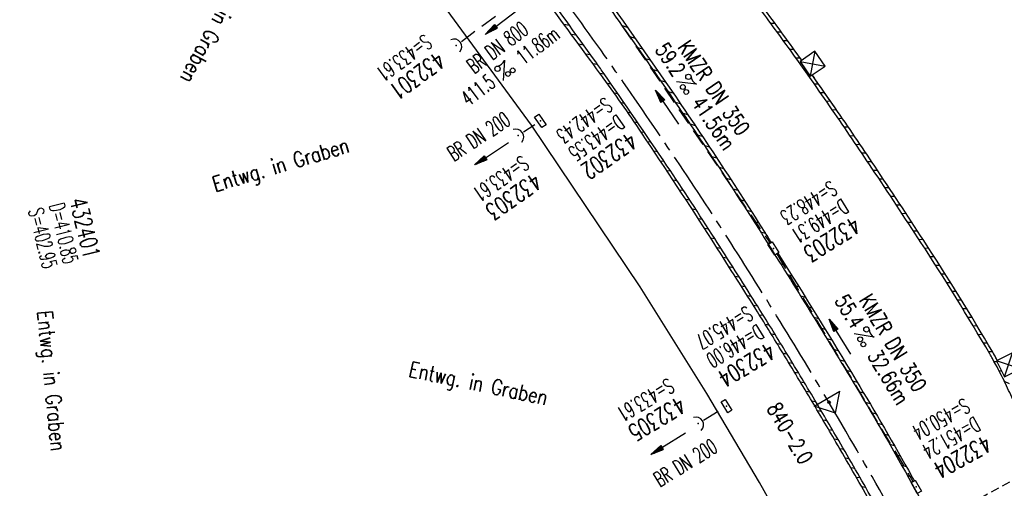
# Model space of a CAD drawing. Extents: x 454519 to 459636, y 422856 to 428936.
# Tile 60 of 82: x 455601 to 455717, y 427387 to 427442. Entities that reach past the tile are written whole.
import ezdxf
from ezdxf.enums import TextEntityAlignment as Align

# ---------------------------------------------------------------- set-up
doc = ezdxf.new("R2010")
doc.units = 0
doc.header["$LTSCALE"] = 2
doc.header["$MEASUREMENT"] = 0
for name, pattern in [('ACHSE', [5.5, 4, -0.5, 0.5, -0.5]), ('AUSGEZOGEN', [0]), ('GESTRICH-X2', [1.5, 1, -0.5]), ('GESTRICHELT', [0.75, 0.5, -0.25])]:
    doc.linetypes.add(name, pattern=pattern)
doc.layers.get('0').update_dxf_attribs({"linetype": 'CONTINUOUS'})
for name, color, linetype in [('ACHSETOP', 1, 'ACHSE'), ('FBR', 8, 'CONTINUOUS'), ('HEKTOM', 1, 'GESTRICHELT'), ('KANAL', 7, 'GESTRICH-X2'), ('Netzknoten_PKT', 7, 'CONTINUOUS'), ('Netzknoten_PKT-NR', 7, 'CONTINUOUS'), ('Netzknoten_SIGNATUR', 7, 'CONTINUOUS'), ('PFEIL', 7, 'CONTINUOUS'), ('RINNE', 8, 'CONTINUOUS'), ('SCHACHTNR', 6, 'CONTINUOUS'), ('SCHRIFT', 7, 'AUSGEZOGEN'), ('SCHSYMBOL', 7, 'CONTINUOUS'), ('TEXTO', 4, 'CONTINUOUS'), ('TEXTU', 4, 'CONTINUOUS'), ('WEG', 8, 'AUSGEZOGEN')]:
    doc.layers.add(name, color=color, linetype=linetype)
doc.styles.add('ROMANS', font='romans.shx', dxfattribs={"width": 0.8})
pattern_1 = [(3.77398, (455992.0151, 426960.8069), (-0.0658207, 0.9978315), [])]

# ---------------------------------------------------------------- blocks, each defined once
blk = doc.blocks.new('30')
at = {"color": 0}
for p, q in [((-0.75, -0.29), (-0.75, 0.29)), ((-0.75, 0.29), (0.75, 0.29)), ((0.75, 0.29), (0.75, -0.29)), ((0.75, -0.29), (-0.75, -0.29))]:
    blk.add_line(p, q, dxfattribs=at)
blk.add_point((0, 0), dxfattribs=at)
blk = doc.blocks.new('PROM')
blk.add_line((1.57, 1.82), (0.02, 0.02))
for centre, radius in [((0.32, 1.51), 0.317), ((0.94, 0.29), 0.283), ((1.64, 0.29), 0.283)]:
    blk.add_circle(centre, radius)
blk.add_arc((0.99, 2.68), 1.03, 239.1414, 303.3549)
blk = doc.blocks.new('PFEIL2')
at = {"color": 0}
for p, q in [((0.88, 0), (-2.4, -0.01)), ((0.88, -0.27), (0.88, 0.28)), ((0.88, 0.28), (2.43, 0.01)), ((0.91, 0.27), (0.88, 0.26)), ((0.97, 0.26), (0.88, 0.25)), ((1.02, 0.25), (0.88, 0.23)), ((1.07, 0.24), (0.88, 0.21)), ((1.13, 0.23), (0.88, 0.19)), ((1.18, 0.22), (0.88, 0.17)), ((1.24, 0.21), (0.88, 0.15)), ((1.29, 0.21), (0.88, 0.14)), ((1.34, 0.2), (0.88, 0.12)), ((1.4, 0.19), (0.88, 0.1)), ((1.45, 0.18), (0.88, 0.08)), ((1.51, 0.17), (0.88, 0.06)), ((1.56, 0.16), (0.88, 0.04)), ((1.61, 0.15), (0.88, 0.02)), ((1.67, 0.14), (0.88, 0.01)), ((1.72, 0.13), (0.88, -0.01)), ((1.78, 0.12), (0.88, -0.03)), ((1.83, 0.11), (0.88, -0.05)), ((1.88, 0.1), (0.88, -0.07)), ((1.94, 0.09), (0.88, -0.09)), ((2.05, 0.08), (0.88, -0.12)), ((1.99, 0.08), (0.88, -0.11)), ((2.1, 0.07), (0.88, -0.14)), ((2.15, 0.06), (0.88, -0.16)), ((2.21, 0.05), (0.88, -0.18)), ((2.26, 0.04), (0.88, -0.2)), ((2.32, 0.03), (0.88, -0.22)), ((2.37, 0.02), (0.88, -0.23)), ((2.42, 0.01), (0.88, -0.25)), ((2.43, 0.01), (0.88, -0.27))]:
    blk.add_line(p, q, dxfattribs=at)
blk = doc.blocks.new('42')
at = {"color": 0}
blk.add_arc((-0.02, -0.31), 0.91, 12.5363, 167.4637, dxfattribs=at)
blk.add_point((0, 0), dxfattribs=at)
blk = doc.blocks.new('Station_Netzknoten')
at = {"layer": 'Netzknoten_SIGNATUR'}
for p, q in [((-1.75, 0.5), (1.75, 0.5)), ((0, -1.5), (-1.75, 0.5)), ((0, -1.5), (1.75, 0.5))]:
    blk.add_line(p, q, dxfattribs=at)
blk.add_point((0, 0), dxfattribs=at)
blk = doc.blocks.new('PKT')
at = {"color": 0}
blk.add_circle((0, 0), 0.15, dxfattribs=at)
blk.add_point((0, 0), dxfattribs=at)
blk = doc.blocks.new('SCHA-Q')
for p, q in [((-1.5, 1.5), (1.5, -1.5)), ((-1.5, -1.5), (1.5, 1.5)), ((1.5, 1.5), (-1.5, 1.5)), ((-1.5, 1.5), (-1.5, -1.5)), ((1.5, -1.5), (1.5, 1.5)), ((-1.5, -1.5), (1.5, -1.5))]:
    blk.add_line(p, q)
blk.add_point((0, 0))

msp = doc.modelspace()

# ---------------------------------------------------------------- hatches: boundary and pattern name
at = {"layer": 'RINNE'}
h = msp.add_hatch(dxfattribs=at)
h.set_pattern_fill('_USER', color=256, angle=45, pattern_type=0)
h.set_pattern_definition(pattern_1)
edge = h.paths.add_edge_path()
edge.add_arc((456706.44, 427762.61), 1073.91, 228.10965, 228.14704)
edge.add_arc((456678.33, 427731.22), 1031.78, 228.14704, 228.74433)
edge.add_arc((456817.12, 427889.45), 1242.25, 228.74433, 229.25911)
edge.add_arc((456655.35, 427701.65), 994.39, 229.25911, 229.83448)
edge.add_arc((456546.63, 427572.84), 825.83, 229.83448, 230.52376)
edge.add_arc((456558.48, 427587.22), 844.46, 230.52376, 231.2054)
edge.add_arc((456542.6, 427567.47), 819.12, 231.2054, 231.93377)
edge.add_arc((456729.12, 427805.63), 1121.62, 231.93377, 232.55622)
edge.add_arc((456934.78, 428074.2), 1459.89, 232.55622, 233.12863)
edge.add_arc((456379.85, 427334.33), 535.04, 233.1286, 234.0742)
edge.add_arc((457408.11, 428753.48), 2287.55, 234.07418, 234.38006)
edge.add_arc((456866.28, 427997.21), 1357.22, 234.38006, 234.77717)
edge.add_arc((464010.54, 438116.29), 13744.15, 234.777174, 234.830846)
edge.add_arc((452553.34, 421856.09), 6147.09, 54.750591, 54.830844, ccw=False)
edge.add_arc((450423.39, 418842.22), 9837.64, 54.683193, 54.750591, ccw=False)
edge.add_arc((457138.53, 428320.45), 1778.3, 234.68319, 234.84171)
edge.add_arc((456312.97, 427148.34), 344.64, 234.8417, 235.0346)
edge.add_arc((455651.13, 426201.92), 810.24, 54.90881, 55.03464, ccw=False)
edge.add_arc((626422.3, 508282.45), 188910.65, 205.3823657, 205.3841142)
edge.add_arc((456954.58, 427870.83), 1333.1, 205.38414, 205.40495)
edge.add_arc((458532.71, 428620.35), 3080.18, 205.40495, 205.42636)
edge.add_arc((1550284.82, 947638.49), 1211923.63, 205.42637998, 205.4274597)
edge.add_arc((477688.7, 437702.31), 24280.02, 205.42746, 205.446957)
edge.add_arc((517203.98, 456505.24), 68040.82, 205.4469542, 205.458601)
edge.add_arc((456349.46, 427533.08), 641.57, 205.4586, 206.27492)
edge.add_arc((456893.63, 427801.73), 1248.45, 206.27492, 206.86021)
edge.add_arc((456329.1, 427515.82), 615.64, 206.86021, 207.72985)
edge.add_arc((456730.48, 427726.82), 1069.1, 207.72985, 208.38986)
edge.add_arc((456776.66, 427751.77), 1121.59, 208.38986, 208.97336)
edge.add_arc((456927.93, 427835.54), 1294.51, 208.97336, 209.51651)
edge.add_arc((456713.84, 427714.33), 1048.49, 209.51651, 210.14933)
edge.add_arc((456739.98, 427729.51), 1078.71, 210.14933, 210.77322)
edge.add_arc((456488.78, 427579.92), 786.35, 210.77322, 211.62095)
edge.add_arc((456413.6, 427533.63), 698.06, 211.62095, 212.52066)
edge.add_arc((456509.22, 427594.6), 811.46, 212.52066, 213.27031)
edge.add_arc((456783.27, 427774.41), 1139.24, 213.27031, 213.90303)
edge.add_arc((456933.78, 427875.56), 1320.58, 213.90303, 214.46478)
edge.add_arc((456432, 427531.15), 711.97, 214.46478, 215.22973)
edge.add_arc((456476.07, 427562.28), 765.93, 215.22973, 215.97766)
edge.add_arc((456765.31, 427772.25), 1123.35, 215.97766, 216.5953)
edge.add_arc((456809.54, 427805.09), 1178.43, 216.5953, 217.16376)
edge.add_arc((456701.06, 427722.86), 1042.31, 217.16376, 217.76819)
edge.add_arc((456604.75, 427648.24), 920.48, 217.76819, 218.52067)
edge.add_arc((456318.3, 427420.22), 554.35, 218.5207, 219.4902)
edge.add_arc((456528.37, 427593.33), 826.56, 219.49019, 220.08089)
edge.add_arc((457478.26, 428392.67), 2068.03, 220.08089, 220.45439)
edge.add_arc((457304.06, 428244.13), 1839.09, 220.45439, 220.88775)
edge.add_arc((456561.26, 427600.97), 856.54, 220.88775, 221.52267)
edge.add_arc((456315.6, 427383.46), 528.43, 221.5227, 222.5898)
edge.add_arc((456489.12, 427542.96), 764.11, 222.5898, 223.47731)
edge.add_arc((456673.23, 427717.54), 1017.83, 223.47731, 224.05338)
edge.add_arc((456818.23, 427857.82), 1219.58, 224.05338, 224.57966)
edge.add_arc((456792.95, 427832.9), 1184.09, 224.57966, 225.17081)
edge.add_arc((456580.17, 427618.85), 882.27, 225.17081, 225.85561)
edge.add_arc((456478.25, 427513.85), 735.94, 225.85561, 226.71899)
edge.add_arc((456503.46, 427540.61), 772.7, 226.71899, 227.56159)
edge.add_arc((456706.44, 427762.61), 1073.51, 227.56159, 228.14704)
edge.add_arc((456678.33, 427731.22), 1031.38, 228.14704, 228.74433)
edge.add_arc((456817.12, 427889.45), 1241.85, 228.74433, 229.25911)
edge.add_arc((456655.35, 427701.65), 993.99, 229.25911, 229.83448)
edge.add_arc((456546.63, 427572.84), 825.43, 229.83448, 230.52376)
edge.add_arc((456558.48, 427587.22), 844.06, 230.52376, 231.2054)
edge.add_arc((456542.6, 427567.47), 818.72, 231.2054, 231.93377)
edge.add_arc((456729.12, 427805.63), 1121.22, 231.93377, 232.55622)
edge.add_arc((456934.78, 428074.2), 1459.49, 232.55622, 233.12863)
edge.add_arc((456379.85, 427334.33), 534.64, 233.1286, 234.0742)
edge.add_arc((457408.11, 428753.48), 2287.15, 234.07418, 234.38006)
edge.add_arc((456866.28, 427997.21), 1356.82, 234.38006, 234.77717)
edge.add_arc((464010.54, 438116.29), 13743.75, 234.777174, 234.830846)
edge.add_arc((452553.34, 421856.09), 6147.49, 54.750591, 54.830844, ccw=False)
edge.add_arc((450423.39, 418842.22), 9838.04, 54.683193, 54.750591, ccw=False)
edge.add_arc((457138.53, 428320.45), 1777.9, 234.68319, 234.84171)
edge.add_arc((456312.97, 427148.34), 344.24, 234.8417, 235.0346)
edge.add_arc((455651.13, 426201.92), 810.64, 54.90881, 55.03464, ccw=False)
h = msp.add_hatch(dxfattribs=at)
h.set_pattern_fill('_USER', color=256, angle=45, pattern_type=0)
h.set_pattern_definition(pattern_1)
edge = h.paths.add_edge_path()
edge.add_arc((456706.44, 427762.61), 1073.91, 228.10965, 228.14704)
edge.add_arc((456678.33, 427731.22), 1031.78, 228.14704, 228.74433)
edge.add_arc((456817.12, 427889.45), 1242.25, 228.74433, 229.25911)
edge.add_arc((456655.35, 427701.65), 994.39, 229.25911, 229.83448)
edge.add_arc((456546.63, 427572.84), 825.83, 229.83448, 230.52376)
edge.add_arc((456558.48, 427587.22), 844.46, 230.52376, 231.2054)
edge.add_arc((456542.6, 427567.47), 819.12, 231.2054, 231.93377)
edge.add_arc((456729.12, 427805.63), 1121.62, 231.93377, 232.55622)
edge.add_arc((456934.78, 428074.2), 1459.89, 232.55622, 233.12863)
edge.add_arc((456379.85, 427334.33), 535.04, 233.1286, 234.0742)
edge.add_arc((457408.11, 428753.48), 2287.55, 234.07418, 234.38006)
edge.add_arc((456866.28, 427997.21), 1357.22, 234.38006, 234.77717)
edge.add_arc((464010.54, 438116.29), 13744.15, 234.777174, 234.830846)
edge.add_arc((452553.34, 421856.09), 6147.09, 54.750591, 54.830844, ccw=False)
edge.add_arc((450423.39, 418842.22), 9837.64, 54.683193, 54.750591, ccw=False)
edge.add_arc((457138.53, 428320.45), 1778.3, 234.68319, 234.84171)
edge.add_arc((456312.97, 427148.34), 344.64, 234.8417, 235.0346)
edge.add_arc((455651.13, 426201.92), 810.24, 54.90881, 55.03464, ccw=False)
edge.add_arc((626422.3, 508282.45), 188910.65, 205.3823657, 205.3841142)
edge.add_arc((456954.58, 427870.83), 1333.1, 205.38414, 205.40495)
edge.add_arc((458532.71, 428620.35), 3080.18, 205.40495, 205.42636)
edge.add_arc((1550284.82, 947638.49), 1211923.63, 205.42637998, 205.4274597)
edge.add_arc((477688.7, 437702.31), 24280.02, 205.42746, 205.446957)
edge.add_arc((517203.98, 456505.24), 68040.82, 205.4469542, 205.458601)
edge.add_arc((456349.46, 427533.08), 641.57, 205.4586, 206.27492)
edge.add_arc((456893.63, 427801.73), 1248.45, 206.27492, 206.86021)
edge.add_arc((456329.1, 427515.82), 615.64, 206.86021, 207.72985)
edge.add_arc((456730.48, 427726.82), 1069.1, 207.72985, 208.38986)
edge.add_arc((456776.66, 427751.77), 1121.59, 208.38986, 208.97336)
edge.add_arc((456927.93, 427835.54), 1294.51, 208.97336, 209.51651)
edge.add_arc((456713.84, 427714.33), 1048.49, 209.51651, 210.14933)
edge.add_arc((456739.98, 427729.51), 1078.71, 210.14933, 210.77322)
edge.add_arc((456488.78, 427579.92), 786.35, 210.77322, 211.62095)
edge.add_arc((456413.6, 427533.63), 698.06, 211.62095, 212.52066)
edge.add_arc((456509.22, 427594.6), 811.46, 212.52066, 213.27031)
edge.add_arc((456783.27, 427774.41), 1139.24, 213.27031, 213.90303)
edge.add_arc((456933.78, 427875.56), 1320.58, 213.90303, 214.46478)
edge.add_arc((456432, 427531.15), 711.97, 214.46478, 215.22973)
edge.add_arc((456476.07, 427562.28), 765.93, 215.22973, 215.97766)
edge.add_arc((456765.31, 427772.25), 1123.35, 215.97766, 216.5953)
edge.add_arc((456809.54, 427805.09), 1178.43, 216.5953, 217.16376)
edge.add_arc((456701.06, 427722.86), 1042.31, 217.16376, 217.76819)
edge.add_arc((456604.75, 427648.24), 920.48, 217.76819, 218.52067)
edge.add_arc((456318.3, 427420.22), 554.35, 218.5207, 219.4902)
edge.add_arc((456528.37, 427593.33), 826.56, 219.49019, 220.08089)
edge.add_arc((457478.26, 428392.67), 2068.03, 220.08089, 220.45439)
edge.add_arc((457304.06, 428244.13), 1839.09, 220.45439, 220.88775)
edge.add_arc((456561.26, 427600.97), 856.54, 220.88775, 221.52267)
edge.add_arc((456315.6, 427383.46), 528.43, 221.5227, 222.5898)
edge.add_arc((456489.12, 427542.96), 764.11, 222.5898, 223.47731)
edge.add_arc((456673.23, 427717.54), 1017.83, 223.47731, 224.05338)
edge.add_arc((456818.23, 427857.82), 1219.58, 224.05338, 224.57966)
edge.add_arc((456792.95, 427832.9), 1184.09, 224.57966, 225.17081)
edge.add_arc((456580.17, 427618.85), 882.27, 225.17081, 225.85561)
edge.add_arc((456478.25, 427513.85), 735.94, 225.85561, 226.71899)
edge.add_arc((456503.46, 427540.61), 772.7, 226.71899, 227.56159)
edge.add_arc((456706.44, 427762.61), 1073.51, 227.56159, 228.14704)
edge.add_arc((456678.33, 427731.22), 1031.38, 228.14704, 228.74433)
edge.add_arc((456817.12, 427889.45), 1241.85, 228.74433, 229.25911)
edge.add_arc((456655.35, 427701.65), 993.99, 229.25911, 229.83448)
edge.add_arc((456546.63, 427572.84), 825.43, 229.83448, 230.52376)
edge.add_arc((456558.48, 427587.22), 844.06, 230.52376, 231.2054)
edge.add_arc((456542.6, 427567.47), 818.72, 231.2054, 231.93377)
edge.add_arc((456729.12, 427805.63), 1121.22, 231.93377, 232.55622)
edge.add_arc((456934.78, 428074.2), 1459.49, 232.55622, 233.12863)
edge.add_arc((456379.85, 427334.33), 534.64, 233.1286, 234.0742)
edge.add_arc((457408.11, 428753.48), 2287.15, 234.07418, 234.38006)
edge.add_arc((456866.28, 427997.21), 1356.82, 234.38006, 234.77717)
edge.add_arc((464010.54, 438116.29), 13743.75, 234.777174, 234.830846)
edge.add_arc((452553.34, 421856.09), 6147.49, 54.750591, 54.830844, ccw=False)
edge.add_arc((450423.39, 418842.22), 9838.04, 54.683193, 54.750591, ccw=False)
edge.add_arc((457138.53, 428320.45), 1777.9, 234.68319, 234.84171)
edge.add_arc((456312.97, 427148.34), 344.24, 234.8417, 235.0346)
edge.add_arc((455651.13, 426201.92), 810.64, 54.90881, 55.03464, ccw=False)
h = msp.add_hatch(dxfattribs=at)
h.set_pattern_fill('_USER', color=256, angle=45, pattern_type=0)
h.set_pattern_definition([(340.3391, (455769.4456, 427278.9441), (0.3364525, 0.9417004), [])])
edge = h.paths.add_edge_path()
edge.add_arc((456663.48, 427696.77), 987.83, 212.18215, 213.04627, ccw=False)
edge.add_arc((456109.33, 427348.05), 333.09, 210.6934, 212.1822, ccw=False)
edge.add_arc((493670.04, 449644.12), 44012.84, 210.6714, 210.693412, ccw=False)
edge.add_arc((455879.92, 427231.5), 76.31, 210.1414, 210.6714, ccw=False)
edge.add_arc((456749.21, 427736.24), 1081.52, 209.53908, 210.14136, ccw=False)
edge.add_arc((456719.68, 427719.51), 1047.58, 208.92711, 209.53908, ccw=False)
edge.add_arc((456535.69, 427617.83), 837.36, 208.19831, 208.92711, ccw=False)
edge.add_arc((456922.01, 427824.96), 1275.71, 207.6079, 208.19831, ccw=False)
edge.add_arc((456988.08, 427859.51), 1350.26, 206.91998, 207.6079, ccw=False)
edge.add_arc((456035.5, 427375.82), 281.91, 205.4136, 206.92, ccw=False)
edge.add_arc((456587.15, 427637.92), 892.67, 205.34583, 205.41359, ccw=False)
edge.add_arc((831511.86, 605231.09), 415751.52, 205.3426937, 205.345833, ccw=False)
edge.add_arc((458504.64, 428571.22), 3025.11, 205.28888, 205.34269, ccw=False)
edge.add_arc((479589.55, 438533), 26344.85, 205.270641, 205.288875, ccw=False)
edge.add_arc((456663.48, 427696.77), 987.43, 212.18215, 213.04627, ccw=False)
edge.add_arc((456109.33, 427348.05), 332.69, 210.6934, 212.1822, ccw=False)
edge.add_arc((493670.04, 449644.12), 44012.44, 210.6714, 210.693412, ccw=False)
edge.add_arc((455879.92, 427231.5), 75.91, 210.1414, 210.6714, ccw=False)
edge.add_arc((456749.21, 427736.24), 1081.12, 209.53908, 210.14136, ccw=False)
edge.add_arc((456719.68, 427719.51), 1047.18, 208.92711, 209.53908, ccw=False)
edge.add_arc((456535.69, 427617.83), 836.96, 208.19831, 208.92711, ccw=False)
edge.add_arc((456922.01, 427824.96), 1275.31, 207.6079, 208.19831, ccw=False)
edge.add_arc((456988.08, 427859.51), 1349.86, 206.91998, 207.6079, ccw=False)
edge.add_arc((456035.5, 427375.82), 281.51, 205.4136, 206.92, ccw=False)
edge.add_arc((456587.15, 427637.92), 892.27, 205.34583, 205.41359, ccw=False)
edge.add_arc((831511.86, 605231.09), 415751.12, 205.3426937, 205.345833, ccw=False)
edge.add_arc((458504.64, 428571.22), 3024.71, 205.28888, 205.34269, ccw=False)
edge.add_arc((479589.55, 438533), 26344.45, 205.270641, 205.288875, ccw=False)

# ---------------------------------------------------------------- linework, layer by layer
at = {"layer": 'ACHSETOP', "flags": 128}
msp.add_lwpolyline([(457915.72, 424851.29, -0.000006), (457913.58, 424853.81, -0.000044), (457913.3, 424854.14), (457897.16, 424873.22, 0.000004), (457889.08, 424882.77, -0.000008), (457881.01, 424892.31, -0.000002), (457872.61, 424902.22, -0.000003), (457864.86, 424911.39), (457848.71, 424930.47, 0.000027), (457843.58, 424936.54, -0.000013), (457838.45, 424942.6, -0.000828), (457837.34, 424943.91, -0.000193), (457832.58, 424949.58, -0.002836), (457826.36, 424957.07, -0.00181), (457816.73, 424968.91, -0.002663), (457809.62, 424977.8, -0.002228), (457801.22, 424988.52, -0.002227), (457793.59, 424998.45, -0.002235), (457786.07, 425008.4, -0.002237), (457778.64, 425018.43, -0.002229), (457771.27, 425028.55, -0.002228), (457764.01, 425038.74, -0.002231), (457756.84, 425048.97, -0.002238), (457749.71, 425059.34, -0.00227), (457742.78, 425069.63, -0.002201), (457734.87, 425081.59, -0.002958), (457729.08, 425090.55, -0.001376), (457721.3, 425102.82, -0.002197), (457716.48, 425110.54, -0.000018), (457715.87, 425111.53, 0.000102), (457715.76, 425111.71, 0.000005), (457709.19, 425122.34, -0.000006), (457702.61, 425132.97), (457689.46, 425154.23), (457676.31, 425175.49), (457663.16, 425196.75, -0.000006), (457656.58, 425207.38, 0.000006), (457650.01, 425218.01), (457636.86, 425239.28), (457623.71, 425260.54, -0.000006), (457617.13, 425271.17, 0.000006), (457610.56, 425281.8), (457597.41, 425303.06), (457584.25, 425324.32, -0.000017), (457577.68, 425334.95, 0.000017), (457571.1, 425345.59, 0.000011), (457564.53, 425356.22, -0.000007), (457557.95, 425366.85, -0.000002), (457550.82, 425378.37, -0.000002), (457544.8, 425388.11, -0.000012), (457538.23, 425398.74, 0.000002), (457531.65, 425409.37, 0.000013), (457522.15, 425424.73, 0.000036), (457518.82, 425430.11, 0.000002), (457518.5, 425430.63, 0.001494), (457513.17, 425439.19, 0.001009), (457505.21, 425451.81, 0.002111), (457499.48, 425460.77, 0.001564), (457491.66, 425472.81, 0.001564), (457484.79, 425483.24, 0.001559), (457477.84, 425493.65, 0.001562), (457470.82, 425504.02, 0.001568), (457463.77, 425514.31, 0.001567), (457456.64, 425524.56, 0.001562), (457449.44, 425534.8, 0.001556), (457442.17, 425544.98, 0.001559), (457434.85, 425555.1, 0.001564), (457427.46, 425565.18, 0.001563), (457420.01, 425575.22, 0.001565), (457412.5, 425585.2, 0.001564), (457404.92, 425595.15, 0.001562), (457397.28, 425605.05, 0.001562), (457389.58, 425614.89, 0.001563), (457381.81, 425624.71, 0.001568), (457374, 425634.44, 0.001561), (457366.14, 425644.12, 0.001554), (457358.17, 425653.79, 0.001558), (457350.15, 425663.42, 0.001564), (457342.11, 425672.95, 0.001572), (457334, 425682.43, 0.001566), (457325.8, 425691.9, 0.00156), (457317.56, 425701.31, 0.001562), (457309.26, 425710.65, 0.00156), (457300.91, 425719.93, 0.001558), (457292.49, 425729.18, 0.001564), (457284, 425738.39, 0.001569), (457275.49, 425747.51, 0.001564), (457266.01, 425757.53, 0.001926), (457258.25, 425765.62, 0.001186), (457247.56, 425776.64, 0.001887), (457240.8, 425783.52, 0.000041), (457237.45, 425786.9, 0.000316), (457237.01, 425787.34, 0.000002), (457228.45, 425795.96, 0.000003), (457223.19, 425801.26), (457205.57, 425819), (457187.95, 425836.74), (457170.34, 425854.48), (457152.72, 425872.22), (457135.11, 425889.96), (457117.49, 425907.69), (457099.87, 425925.43), (457082.26, 425943.17), (457064.64, 425960.91, 0.000014), (457055.83, 425969.78, -0.000014), (457047.03, 425978.65), (457029.41, 425996.39), (457011.79, 426014.13), (456994.18, 426031.87), (456976.56, 426049.61), (456958.95, 426067.35), (456941.33, 426085.09), (456923.71, 426102.82), (456906.1, 426120.56, 0.000014), (456897.29, 426129.43, -0.000014), (456888.48, 426138.3), (456870.86, 426156.04), (456853.25, 426173.78), (456835.63, 426191.52), (456818.02, 426209.26), (456800.4, 426227), (456782.78, 426244.74), (456765.17, 426262.47), (456747.55, 426280.21), (456729.93, 426297.95), (456712.32, 426315.69), (456694.7, 426333.43), (456677.09, 426351.17), (456659.47, 426368.91), (456641.85, 426386.65), (456624.24, 426404.39), (456606.62, 426422.13), (456589.01, 426439.87, 0.000014), (456580.2, 426448.74, -0.000014), (456571.39, 426457.6), (456553.77, 426475.34), (456536.16, 426493.08), (456518.54, 426510.82), (456500.93, 426528.56), (456483.31, 426546.3), (456465.69, 426564.04), (456448.08, 426581.78), (456430.46, 426599.52, 0.000014), (456421.65, 426608.39, -0.000014), (456412.84, 426617.26), (456395.23, 426634.99), (456383.63, 426646.67, 0.000725), (456382.56, 426647.75, 0.000156), (456377.6, 426652.72, 0.002626), (456370.69, 426659.55, 0.001668), (456359.73, 426670.21, 0.002498), (456351.52, 426678.06, 0.002083), (456341.58, 426687.4, 0.002085), (456332.39, 426695.88, 0.002089), (456323.15, 426704.28, 0.002082), (456313.84, 426712.59, 0.002074), (456304.43, 426720.86, 0.002079), (456294.95, 426729.04, 0.002087), (456285.44, 426737.12, 0.002093), (456275.86, 426745.12, 0.002088), (456266.18, 426753.06, 0.002077), (456256.46, 426760.91, 0.002077), (456246.66, 426768.68, 0.002082), (456236.8, 426776.37, 0.002086), (456226.89, 426783.97, 0.002088), (456215.98, 426792.19, 0.002513), (456206.86, 426798.93, 0.001652), (456194.46, 426807.93, 0.002613), (456186.58, 426813.55, 0.000131), (456181.19, 426817.36, 0.000661), (456180.12, 426818.11, 0.000001), (456173.12, 426823.01, -0.000002), (456166.12, 426827.92), (456145.65, 426842.27), (456125.17, 426856.61), (456104.7, 426870.96), (456084.23, 426885.31, 0.000012), (456075.03, 426891.75, -0.000012), (456065.83, 426898.2, -0.00044), (456065.72, 426898.27, -0.000024), (456063.76, 426899.66, -0.003713), (456055.72, 426905.4, -0.002427), (456043.53, 426914.34, -0.004512), (456034.85, 426920.89, -0.003471), (456023.71, 426929.59, -0.003476), (456013.96, 426937.42, -0.003478), (456004.33, 426945.38, -0.003472), (455994.81, 426953.46, -0.003468), (455985.39, 426961.7, -0.003467), (455976.09, 426970.06, -0.003474), (455966.91, 426978.53, -0.003474), (455957.86, 426987.14, -0.003467), (455948.91, 426995.88, -0.00347), (455940.09, 427004.74, -0.003474), (455931.4, 427013.72, -0.003479), (455922.83, 427022.81, -0.003475), (455914.39, 427032.04, -0.003471), (455906.07, 427041.38, -0.003476), (455897.89, 427050.82, -0.00347), (455889.85, 427060.38, -0.003463), (455881.92, 427070.06, -0.00347), (455874.13, 427079.85, -0.003479), (455866.5, 427089.73, -0.003479), (455859, 427099.71, -0.003469), (455851.62, 427109.82, -0.003465), (455844.39, 427120.03, -0.003473), (455837.31, 427130.32, -0.003478), (455830.37, 427140.71, -0.003474), (455823.57, 427151.21, -0.00347), (455816.92, 427161.79, -0.003471), (455810.42, 427172.47, -0.003472), (455804.07, 427183.23, -0.003473), (455797.87, 427194.08, -0.003473), (455791.42, 427205.75, -0.003967), (455785.92, 427216.04, -0.002976), (455778.94, 427229.57, -0.004632), (455774.58, 427238.32, -0.000579), (455770.49, 427246.77, -0.001724), (455769.13, 427249.62, -0.000007), (455765.12, 427258.07, -0.000021), (455763.79, 427260.87), (455753.08, 427283.46), (455742.37, 427306.05), (455731.66, 427328.64, -0.000016), (455726.85, 427338.77, 0.000012), (455722.05, 427348.89, 0.000505), (455721.99, 427349.02, 0.000029), (455720.94, 427351.23, 0.005761), (455716.62, 427360.03, 0.003719), (455709.66, 427373.54, 0.006688), (455704.46, 427383.16, 0.005204), (455697.47, 427395.36, 0.00521), (455691.03, 427406.07, 0.005208), (455684.38, 427416.66, 0.005212), (455677.5, 427427.1, 0.005215), (455670.41, 427437.39, 0.005208), (455663.11, 427447.52, 0.005201), (455655.59, 427457.52, 0.005205), (455647.54, 427467.76, 0.005666), (455639.94, 427477.01, 0.004763), (455630.21, 427488.37, 0.007089), (455623.49, 427495.84, 0.001658), (455615.56, 427504.36, 0.003572), (455611.84, 427508.28, 0.000012), (455608, 427512.26, -0.000027), (455606.32, 427514), (455588.97, 427532), (455571.61, 427550), (455554.26, 427567.99), (455536.91, 427585.99, 0.000014), (455528.23, 427594.99, -0.000014), (455519.55, 427603.99), (455502.2, 427621.98), (455484.85, 427639.98, 0.000002), (455479.31, 427645.72, -0.000001), (455473.77, 427651.47, -0.001156), (455472.6, 427652.69, -0.000265), (455467.53, 427658.01, -0.003963), (455460.87, 427665.1, -0.002525), (455450.56, 427676.37, -0.003728), (455442.98, 427684.88, -0.00312), (455434.07, 427695.16, -0.003121), (455425.99, 427704.71, -0.003125), (455418.05, 427714.35, -0.003131), (455410.22, 427724.09, -0.003129), (455402.51, 427733.93, -0.003124), (455394.93, 427743.86, -0.003122), (455387.47, 427753.9, -0.003123), (455380.13, 427764.03, -0.003127), (455372.93, 427774.24, -0.003128), (455365.85, 427784.53, -0.003125), (455358.9, 427794.93, -0.003121), (455351.83, 427805.8, -0.003366), (455345.4, 427815.97, -0.002883), (455337.58, 427828.68, -0.004268), (455332.42, 427837.34, -0.001081), (455326.42, 427847.67, -0.002226), (455323.54, 427852.71, -0.000009), (455321.01, 427857.17, 0.000021), (455319.97, 427859.01), (455307.64, 427880.76, -0.000002), (455301.48, 427891.64, 0.000005), (455295.32, 427902.52, 0.000005), (455289.16, 427913.39, -0.000006), (455283, 427924.27, -0.000002), (455276.84, 427935.15, -0.000002), (455270.68, 427946.02, -0.000003), (455264.52, 427956.9, 0.000003), (455258.36, 427967.77, 0.000002), (455252.2, 427978.65, 0.000002), (455246.03, 427989.53, 0.000006), (455239.87, 428000.4, -0.000005), (455233.71, 428011.28, -0.000005), (455227.55, 428022.16, 0.000005), (455221.39, 428033.03, 0.000005), (455215.23, 428043.91, -0.000005), (455209.07, 428054.78, -0.000005), (455202.91, 428065.66, 0.000005), (455196.75, 428076.54, 0.000005), (455190.59, 428087.41, -0.000006), (455184.42, 428098.29, -0.000002), (455178.26, 428109.17, -0.000002), (455172.1, 428120.04, -0.000003), (455165.94, 428130.92, 0.000003), (455159.78, 428141.79, 0.000002), (455153.62, 428152.67, 0.000002), (455147.46, 428163.55, 0.000006), (455141.3, 428174.42, -0.000005), (455135.14, 428185.3, -0.000005), (455128.98, 428196.18, 0.000005), (455122.82, 428207.05, 0.000005), (455116.66, 428217.93, -0.000009), (455110.49, 428228.8), (455098.17, 428250.56), (455091.75, 428261.89, 0.000684), (455090.33, 428264.4, 0.000218), (455085.82, 428272.29, 0.001881), (455080.96, 428280.74, 0.001202), (455073.26, 428293.91, 0.001632), (455067.33, 428303.92, 0.001421), (455060.45, 428315.38, 0.001428), (455053.96, 428326.06, 0.001428), (455047.4, 428336.7, 0.00142), (455040.79, 428347.29, 0.001417), (455034.11, 428357.87, 0.001416), (455027.36, 428368.42, 0.00142), (455020.58, 428378.89, 0.001425), (455013.72, 428389.34, 0.001425), (455006.81, 428399.76, 0.001418), (454999.84, 428410.12, 0.001415), (454992.8, 428420.47, 0.001417), (454985.7, 428430.77, 0.00142), (454978.56, 428441.01, 0.001426), (454971.36, 428451.22, 0.001423), (454964.09, 428461.4, 0.00142), (454956.76, 428471.54, 0.001422), (454949.38, 428481.62, 0.001169), (454943.26, 428489.9, 0.001416)], format="xyb", dxfattribs=at)
at = {"layer": 'FBR'}
for points in [[(455488.23, 427511.9, 0.000004), (455499.28, 427496.1, 0.000009)], [(455693.16, 427437.45, 0.004183), (455688.87, 427443.35, 0.028405), (455686.3, 427446.44, 0.005892), (455683.1, 427449.79, 0.002692), (455675.98, 427457, 0.000875), (455671.09, 427461.88, -0.001492), (455668.22, 427464.75, -0.004588), (455662.36, 427470.75, -0.012389), (455660.27, 427473.05, -0.00165), (455658.69, 427474.88, -0.000807), (455655.49, 427478.63, -0.000698), (455650.99, 427483.94, 0.000714), (455646.59, 427489.13, 0.00284), (455640.84, 427495.81, 0.002982), (455635.28, 427502.12, 0.004259), (455628.88, 427509.19, 0.002978), (455619.57, 427519.16, 0.000418), (455608.93, 427530.4, 0.000905), (455604, 427535.59, 0.000137), (455591.51, 427548.66, 0.000371), (455586.89, 427553.49, 0.000151), (455578.88, 427561.85, -0.000118)], [(455668.95, 427247.23, -0.000005), (455676.53, 427235.5, -0.000007)], [(455716.17, 427402.17, 0.005654), (455715.63, 427403.13, 0.012241), (455707.51, 427416.27, 0.002957), (455701.75, 427425, 0.003725), (455697.08, 427431.87, 0.002706), (455694.38, 427435.74, 0.028405)]]:
    msp.add_lwpolyline(points, format="xyb", dxfattribs=at)
at = {"layer": 'FBR', "flags": 128}
msp.add_lwpolyline([(455513.02, 427502.86, -0.000006), (455519.99, 427492.88, 0.000086)], format="xyb", dxfattribs=at)
msp.add_lwpolyline([(455702.43, 427361.8), (455701.11, 427364.4), (455695.34, 427375.07), (455688.19, 427387.82), (455682.01, 427398.26), (455674.15, 427410.83), (455661.36, 427429.81), (455647.13, 427449.25), (455632.57, 427467.56), (455617.5, 427484.91), (455614.64, 427487.53), (455610.29, 427490.36)], dxfattribs=at)
at = {"layer": 'HEKTOM'}
msp.add_line((455712.84, 427385.26), (455737.47, 427398.82), dxfattribs=at)
at = {"layer": 'KANAL'}
for p, q in [((455666.88, 427449.03), (455689.44, 427415.94)), ((455653.12, 427439.66), (455661.41, 427445.87)), ((455660.44, 427429.03), (455661.78, 427429.91)), ((455690.22, 427414.69), (455706.25, 427387.94)), ((455681.62, 427395.16), (455683.66, 427396.41))]:
    msp.add_line(p, q, dxfattribs=at)
at = {"layer": 'RINNE'}
for p, q in [((455689.5, 427441.82), (455690, 427441.81)), ((455665.2, 427441.68), (455665.82, 427441.58)), ((455666.04, 427440.53), (455666.64, 427440.43)), ((455672.02, 427441.53), (455672.64, 427441.36)), ((455690.24, 427440.81), (455690.75, 427440.79)), ((455666.89, 427439.38), (455667.47, 427439.28)), ((455672.94, 427440.23), (455673.55, 427440.07)), ((455690.98, 427439.79), (455691.49, 427439.78)), ((455667.73, 427438.23), (455668.3, 427438.13)), ((455673.85, 427438.94), (455674.46, 427438.78)), ((455691.72, 427438.77), (455692.22, 427438.76)), ((455668.58, 427437.08), (455669.13, 427436.99)), ((455674.75, 427437.66), (455675.36, 427437.49)), ((455692.45, 427437.75), (455692.95, 427437.74)), ((455694.31, 427435.14), (455692.57, 427437.59)), ((455669.42, 427435.92), (455669.93, 427435.84)), ((455675.65, 427436.37), (455676.25, 427436.2)), ((455693.33, 427436.8), (455693.15, 427436.77)), ((455693.93, 427435.94), (455693.76, 427435.9)), ((455670.26, 427434.78), (455670.73, 427434.7)), ((455676.53, 427435.09), (455677.13, 427434.92)), ((455694.37, 427435.74), (455694.63, 427435.37)), ((455671.08, 427433.63), (455671.51, 427433.56)), ((455677.41, 427433.8), (455678.01, 427433.64)), ((455694.62, 427434.7), (455695.11, 427434.69)), ((455695.33, 427433.68), (455695.83, 427433.67)), ((455671.89, 427432.48), (455672.3, 427432.42)), ((455678.29, 427432.52), (455678.89, 427432.36)), ((455696.04, 427432.67), (455696.53, 427432.66)), ((455672.69, 427431.34), (455673.08, 427431.28)), ((455696.74, 427431.65), (455697.24, 427431.64)), ((455673.47, 427430.2), (455673.86, 427430.14)), ((455679.16, 427431.25), (455679.75, 427431.08)), ((455697.44, 427430.63), (455697.94, 427430.62)), ((455674.25, 427429.06), (455674.64, 427429)), ((455680.02, 427429.97), (455680.61, 427429.8)), ((455698.14, 427429.62), (455698.63, 427429.61)), ((455675.01, 427427.92), (455675.41, 427427.86)), ((455680.87, 427428.69), (455681.46, 427428.53)), ((455698.84, 427428.6), (455699.33, 427428.59)), ((455675.77, 427426.79), (455676.18, 427426.72)), ((455681.72, 427427.42), (455682.31, 427427.26)), ((455699.53, 427427.58), (455700.02, 427427.57)), ((455676.52, 427425.65), (455676.95, 427425.58)), ((455682.57, 427426.15), (455683.15, 427425.99)), ((455700.21, 427426.57), (455700.7, 427426.56)), ((455700.9, 427425.55), (455701.39, 427425.54)), ((455677.27, 427424.51), (455677.71, 427424.44)), ((455683.4, 427424.88), (455683.99, 427424.72)), ((455701.58, 427424.54), (455702.07, 427424.52)), ((455678.02, 427423.38), (455678.47, 427423.31)), ((455684.23, 427423.61), (455684.82, 427423.45)), ((455702.26, 427423.52), (455702.74, 427423.51)), ((455678.77, 427422.24), (455679.23, 427422.17)), ((455685.06, 427422.34), (455685.64, 427422.18)), ((455702.93, 427422.5), (455703.42, 427422.49)), ((455679.51, 427421.11), (455679.98, 427421.03)), ((455685.88, 427421.08), (455686.46, 427420.92)), ((455703.61, 427421.49), (455704.09, 427421.48)), ((455680.24, 427419.98), (455680.72, 427419.9)), ((455686.69, 427419.82), (455687.27, 427419.66)), ((455704.28, 427420.47), (455704.77, 427420.46)), ((455680.98, 427418.85), (455681.46, 427418.77)), ((455687.5, 427418.55), (455688.07, 427418.39)), ((455704.95, 427419.46), (455705.44, 427419.44)), ((455681.71, 427417.71), (455682.19, 427417.63)), ((455705.62, 427418.44), (455706.1, 427418.43)), ((455706.28, 427417.42), (455706.77, 427417.41)), ((455682.43, 427416.58), (455682.92, 427416.5)), ((455688.3, 427417.29), (455688.87, 427417.14)), ((455706.95, 427416.41), (455707.43, 427416.4)), ((455683.16, 427415.45), (455683.64, 427415.37)), ((455689.09, 427416.04), (455689.43, 427415.94)), ((455707.61, 427415.39), (455708.09, 427415.38)), ((455683.88, 427414.32), (455684.37, 427414.24)), ((455690.25, 427414.68), (455690.46, 427414.62)), ((455708.26, 427414.38), (455708.75, 427414.37)), ((455684.6, 427413.19), (455685.09, 427413.11)), ((455690.67, 427413.52), (455691.25, 427413.36)), ((455708.91, 427413.36), (455709.4, 427413.35)), ((455685.31, 427412.06), (455685.8, 427411.98)), ((455691.46, 427412.27), (455692.03, 427412.11)), ((455709.56, 427412.35), (455710.04, 427412.33)), ((455686.03, 427410.93), (455686.52, 427410.85)), ((455692.24, 427411.01), (455692.81, 427410.85)), ((455710.2, 427411.33), (455710.68, 427411.32)), ((455686.74, 427409.8), (455687.23, 427409.72)), ((455693.02, 427409.76), (455693.59, 427409.6)), ((455710.83, 427410.32), (455711.31, 427410.3)), ((455711.46, 427409.3), (455711.94, 427409.29)), ((455687.45, 427408.67), (455687.94, 427408.59)), ((455693.8, 427408.5), (455694.37, 427408.35)), ((455712.08, 427408.29), (455712.56, 427408.27)), ((455688.16, 427407.54), (455688.65, 427407.47)), ((455694.57, 427407.25), (455695.14, 427407.09)), ((455712.7, 427407.27), (455713.18, 427407.26)), ((455688.86, 427406.42), (455689.35, 427406.34)), ((455695.34, 427406), (455695.9, 427405.84)), ((455713.31, 427406.26), (455713.79, 427406.24)), ((455689.56, 427405.29), (455690.04, 427405.21)), ((455696.11, 427404.75), (455696.67, 427404.59)), ((455713.92, 427405.24), (455714.39, 427405.23)), ((455690.25, 427404.16), (455690.73, 427404.09)), ((455696.87, 427403.5), (455697.43, 427403.35)), ((455714.52, 427404.23), (455714.99, 427404.22)), ((455690.94, 427403.04), (455691.42, 427402.96)), ((455715.12, 427403.21), (455715.59, 427403.2)), ((455691.62, 427401.91), (455692.1, 427401.84)), ((455697.63, 427402.25), (455698.19, 427402.1)), ((455716.14, 427402.02), (455715.8, 427402.02)), ((455692.31, 427400.79), (455692.78, 427400.71)), ((455698.38, 427401.01), (455698.94, 427400.85)), ((455716.71, 427400.88), (455716.38, 427400.94)), ((455692.98, 427399.67), (455693.46, 427399.59)), ((455699.14, 427399.76), (455699.7, 427399.6)), ((455716.99, 427399.73), (455717.57, 427399.47)), ((455693.66, 427398.54), (455694.13, 427398.47)), ((455699.88, 427398.51), (455700.44, 427398.36)), ((455694.33, 427397.42), (455694.8, 427397.34)), ((455700.62, 427397.27), (455701.18, 427397.12)), ((455695, 427396.3), (455695.47, 427396.22)), ((455701.36, 427396.03), (455701.91, 427395.88)), ((455695.66, 427395.18), (455696.13, 427395.1)), ((455702.08, 427394.79), (455702.63, 427394.64)), ((455696.32, 427394.06), (455696.79, 427393.98)), ((455702.8, 427393.55), (455703.35, 427393.4)), ((455696.98, 427392.94), (455697.45, 427392.86)), ((455703.51, 427392.32), (455704.05, 427392.17)), ((455697.63, 427391.82), (455698.1, 427391.74)), ((455704.21, 427391.09), (455704.75, 427390.94)), ((455698.28, 427390.7), (455698.75, 427390.62)), ((455698.92, 427389.58), (455699.39, 427389.51)), ((455704.9, 427389.86), (455705.44, 427389.71)), ((455699.57, 427388.46), (455700.03, 427388.39)), ((455705.59, 427388.63), (455706.13, 427388.48)), ((455700.2, 427387.35), (455700.67, 427387.27))]:
    msp.add_line(p, q, dxfattribs=at)
for points in [[(455291.27, 427914.04, -0.000002), (455297.27, 427903.45, -0.000081)], [(455291.61, 427914.24, -0.000002), (455297.61, 427903.65, -0.000081)], [(455573.54, 427553.59, 0.000012), (455576.88, 427550.1, 0.000003), (455590.29, 427536.1, 0.000105), (455595.65, 427530.5, -0.00005), (455606.86, 427518.82, -0.002151), (455612.33, 427513.06, -0.001025), (455623.72, 427500.91, -0.00848), (455632.38, 427491.33, -0.00522), (455646.01, 427475.38, -0.007798), (455654.46, 427464.94, -0.00613), (455664.85, 427451.37, -0.009638), (455676.85, 427434.62, -0.00947), (455688.41, 427417.12, -0.005559), (455699.23, 427399.61, -0.008793), (455705.75, 427388.34, -0.002658), (455712.04, 427376.87, -0.005707)], [(455692.57, 427437.59, 0.00392), (455688.55, 427443.11, 0.028405), (455686.01, 427446.17, 0.005892), (455682.82, 427449.51, 0.002692), (455675.7, 427456.72, 0.000875), (455670.8, 427461.6, -0.001492), (455667.94, 427464.47, -0.004588), (455662.07, 427470.48, -0.012389), (455659.96, 427472.79, -0.00165), (455658.39, 427474.62, -0.000807), (455655.18, 427478.37, -0.000698), (455650.68, 427483.68, 0.000714), (455646.29, 427488.87, 0.00284), (455640.54, 427495.55, 0.002982), (455634.99, 427501.85, 0.004259), (455628.58, 427508.92, 0.002978), (455619.28, 427518.89, 0.000418), (455608.64, 427530.13, 0.000905), (455603.71, 427535.31, 0.000113), (455593.41, 427546.1, 0.000113)], [(455701.16, 427385.65, 0.003536), (455697.19, 427392.57, 0.002598), (455694.2, 427397.64, 0.002261), (455690.7, 427403.43, 0.003361), (455687.76, 427408.19, 0.00196), (455682.62, 427416.29, 0.005643), (455674.35, 427428.9, 0.0101), (455669.51, 427435.8, 0.000355), (455669.03, 427436.45, 0.000021), (455662.32, 427445.59, 0.000451)], [(455667.01, 427449.14, -0.0082), (455677.18, 427434.85, -0.00947), (455688.75, 427417.33, -0.000417), (455689.57, 427416.03, -0.008793)], [(455701.48, 427385.83, 0.003536), (455697.51, 427392.75, 0.002598), (455694.51, 427397.83, 0.002263), (455691.01, 427403.63, 0.003358), (455687.74, 427408.9, 0.00232), (455682.93, 427416.49, 0.005269), (455677.31, 427425.05, 0.004055), (455669.8, 427436.03, 0.004187), (455668.93, 427437.26, 0.000488), (455662.71, 427445.88, 0.013383)], [(455715.6, 427402.39, 0.003224), (455715.29, 427402.93, 0.012241), (455707.18, 427416.05, 0.002957), (455701.41, 427424.78, 0.003725), (455696.75, 427431.64, 0.002451), (455694.31, 427435.14, 0.028405)], [(455715.95, 427402.57, 0.003329), (455715.63, 427403.13, 0.012241), (455707.51, 427416.27, 0.002957), (455701.75, 427425, 0.003725), (455697.08, 427431.87, 0.002448), (455694.63, 427435.37, 0.028405)], [(455690.37, 427414.76, -0.004737), (455699.57, 427399.81, -0.008793), (455706.1, 427388.54, -0.00012), (455706.38, 427388.02, -0.005707)], [(455723, 427383.89, 0.000616), (455722.28, 427386.05, 0.0093), (455720.01, 427392.51, 0.011664), (455717.99, 427397.56, 0.012419), (455716.99, 427399.73, 0.012241)]]:
    msp.add_lwpolyline(points, format="xyb", dxfattribs=at)
for centre, radius, start, end in [((455647.73, 427364.95), 77.51, 26.6619, 28.8802), ((455669.6, 427376.47), 53.19, 28.8927, 29.3778)]:
    msp.add_arc(centre, radius, start, end, dxfattribs=at)
at = {"layer": 'WEG', "flags": 128}
msp.add_lwpolyline([(455482.82, 427419.48, -0.032375), (455484.82, 427419.19, -0.073254), (455485.66, 427418.88, -0.015881), (455488.41, 427417.26, -0.02707), (455489.93, 427416.17, -0.004651), (455492.11, 427414.4, -0.022213), (455492.54, 427414.01, -0.000328), (455494.77, 427411.8, 0.000217), (455498.14, 427408.46, 0.000035), (455502.4, 427404.24, 0.00013), (455503.55, 427403.11, 0.013208), (455506.92, 427399.94, -0.005629), (455514.94, 427392.64, -0.002567), (455520.26, 427387.64, -0.011272), (455521.44, 427386.47, -0.013491), (455522.32, 427385.5, -0.002775), (455526.46, 427380.65, -0.008402), (455531.54, 427374.41, 0.013942), (455534.65, 427370.69, 0.011669), (455540.57, 427364.28, -0.005201), (455554.03, 427350.09, -0.000909), (455567.55, 427335.5, -0.010904), (455568.64, 427334.25, -0.002286), (455572.78, 427329.31, 0.001045), (455581.79, 427318.49, 0.000051), (455592.4, 427305.81, 0.001437), (455592.78, 427305.36, 0.000905), (455595.18, 427302.54, 0.000138), (455610.92, 427284.09, 0.000009), (455618.75, 427274.92, 0.000189), (455619.1, 427274.51, 0.000133), (455619.85, 427273.62, 0.000009), (455631.58, 427259.92, 0.000144), (455642.18, 427247.55, -0.000207), (455649.54, 427238.95, -0.001423), (455650.34, 427238.01, -0.000191), (455656.27, 427230.99, -0.001893), (455661.42, 427224.85, -0.001177), (455669.64, 427214.92, -0.006445), (455674.98, 427208.26, -0.003783), (455683.84, 427196.74, -0.006561), (455695.32, 427181.16, -0.004628), (455711.1, 427158.71, -0.001888), (455722.28, 427142.36, -0.002717), (455729.94, 427130.93, -0.003164), (455737.75, 427118.97, -0.001952), (455750.2, 427099.47, -0.004855), (455764.97, 427075.63, -0.005489), (455777.6, 427054.29, -0.004872), (455788.35, 427035.22, -0.009123), (455793.8, 427024.87, -0.000808), (455798.33, 427015.85, 0.000894), (455802.43, 427007.7, 0.000292), (455809.01, 426994.68, 0.004699), (455809.43, 426993.88, 0.00332), (455811.27, 426990.45, -0.000883), (455818.28, 426977.6, -0.00017), (455824.19, 426966.69, -0.000483), (455826.27, 426962.85, -0.006927), (455828.05, 426959.44, -0.002184), (455833.49, 426948.53, -0.003151), (455838.76, 426937.67, -0.001642), (455848.67, 426916.73, -0.003224), (455858.29, 426895.89, -0.004875), (455864.43, 426882.01, -0.004803), (455869.23, 426870.56, -0.009339), (455871.53, 426864.6, -0.000382), (455871.95, 426863.46, -0.000474), (455872.28, 426862.55, -0.002935), (455877.55, 426847.68, -0.001784), (455885.99, 426823.15, -0.001369), (455888.07, 426816.97, -0.000551), (455893.18, 426801.59, -0.007712), (455898.19, 426785.65, 0.006274), (455904.29, 426766.05, 0.012041), (455907.42, 426757.17, 0.023857), (455909.31, 426752.81, 0.03061), (455910.86, 426750.1, 0.005118), (455921.23, 426734.63, 0.020347), (455934.2, 426717.25, -0.0365), (455941.12, 426707.33, -0.026368), (455945.45, 426699.09, -0.024417), (455949.19, 426689.77), (455955.95, 426670.25), (455959.39, 426660.29, 0.011202), (455959.56, 426659.83, 0.00235), (455960.42, 426657.69)], format="xyb", dxfattribs=at)

# ---------------------------------------------------------------- block references
at = {"layer": 'Netzknoten_PKT'}
msp.add_blockref('PKT', (455696.38, 427397.25), dxfattribs=at)
at = {"layer": 'Netzknoten_SIGNATUR', "rotation": 30.5888542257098}
msp.add_blockref('Station_Netzknoten', (455696.38, 427397.25), dxfattribs=at)
at = {"layer": 'PFEIL'}
for p, rotation in [((455657.87, 427441.96), 216.7926), ((455677.32, 427431.92), 124.279), ((455656.68, 427426.48), 213.1583), ((455697.64, 427404.95), 120.9478), ((455677.46, 427392.39), 211.7191)]:
    msp.add_blockref('PFEIL2', p, dxfattribs=dict(at, rotation=rotation))
at = {"layer": 'SCHSYMBOL'}
for name, p, rotation in [('42', (455652.52, 427439.21), 306.3182999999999), ('30', (455662.41, 427430.32), 305.0527), ('42', (455659.81, 427428.62), 305.0626), ('30', (455689.84, 427415.32), 302.3916), ('30', (455684.31, 427396.8), 301.1602), ('42', (455680.99, 427394.75), 301.1565), ('30', (455706.64, 427387.3), 299.2926)]:
    msp.add_blockref(name, p, dxfattribs=dict(at, rotation=rotation))
at = {"layer": 'SCHSYMBOL', "xscale": 0.7, "yscale": 0.7, "zscale": 0.7}
for p, rotation in [((455694.44, 427437.05), 304.4887770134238), ((455717.5, 427401.66), 116.632602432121)]:
    msp.add_blockref('SCHA-Q', p, dxfattribs=dict(at, rotation=rotation))
at = {"layer": 'TEXTU'}
for p, rotation in [((455658.02, 427435.05), 36.7926), ((455678.41, 427434.92), 304.279), ((455699.31, 427405.31), 300.9478)]:
    msp.add_blockref('PROM', p, dxfattribs=dict(at, rotation=rotation))

# ---------------------------------------------------------------- texts
at = {"layer": 'Netzknoten_PKT-NR', "style": 'ROMANS', "width": 0.75}
msp.add_text('840-2.0', height=1.8, rotation=300.9819, dxfattribs=at).set_placement((455693.03, 427389.78), align=Align.RIGHT)
at = {"layer": 'SCHACHTNR', "style": 'ROMANS'}
for s, height, rotation, width, p in [('S=433.61', 1.8, 216.3183, 0.6, (455648.78, 427440.6)), ('432301', 2, 216.3183, 0.7, (455650.25, 427438.57)), ('S=442.43', 1.8, 215.0527, 0.6, (455670.04, 427433.19)), ('D=443.55', 1.8, 215.0527, 0.6, (455671.48, 427431.16)), ('432302', 2, 215.0527, 0.7, (455672.89, 427429.1)), ('S=433.61', 1.8, 215.0627, 0.6, (455660.23, 427426.35)), ('432303', 2, 215.0627, 0.7, (455661.66, 427424.32)), ('S=448.23', 1.8, 212.3916, 0.6, (455696.56, 427423.38)), ('432401', 2, 283.8282, 0.7, (455607.01, 427421.01)), ('D=449.31', 1.8, 212.3916, 0.6, (455697.91, 427421.25)), ('S=402.95', 1.8, 283.8282, 0.6, (455602.16, 427419.82)), ('D=410.85', 1.8, 283.8282, 0.6, (455604.61, 427420.42)), ('432203', 2, 212.3916, 0.7, (455699.25, 427419.16)), ('S=445.07', 1.8, 211.1602, 0.6, (455686.68, 427408.65)), ('D=446.00', 1.8, 211.1602, 0.6, (455687.96, 427406.5)), ('432304', 2, 211.1602, 0.7, (455689.27, 427404.37)), ('S=433.61', 1.8, 211.1395, 0.6, (455677.44, 427400.16)), ('432305', 2, 211.1395, 0.7, (455678.72, 427398.01)), ('S=450.04', 1.8, 209.2926, 0.6, (455712.27, 427397.81)), ('D=451.24', 1.8, 209.2926, 0.6, (455713.49, 427395.62)), ('432204', 2, 209.2926, 0.7, (455714.74, 427393.46))]:
    msp.add_text(s, height=height, rotation=rotation, dxfattribs=dict(at, width=width)).set_placement(p)
at = {"layer": 'SCHRIFT', "style": 'ROMANS', "width": 0.8}
for rotation, p in [(241.4892, (455627.89, 427449.92)), (16.5041, (455624.17, 427421.96)), (275.6768, (455603.22, 427407.95)), (348.2, (455646.83, 427400.29))]:
    msp.add_text('Entwg. in Graben', height=1.8, rotation=rotation, dxfattribs=at).set_placement(p)
at = {"layer": 'TEXTO', "style": 'ROMANS'}
for s, rotation, width, p in [('BR DN 800', 36.7926, 0.6, (455657.9, 427438.24)), ('KMZR DN 350', 304.279, 0.75, (455682.08, 427433.72)), ('BR DN 200', 33.1583, 0.6, (455655.65, 427427.75)), ('KMZR DN 350', 300.9478, 0.75, (455703.12, 427403.77)), ('BR DN 200', 31.7191, 0.6, (455679.95, 427389.36))]:
    msp.add_text(s, height=1.8, rotation=rotation, dxfattribs=dict(at, width=width)).set_placement(p, align=Align.CENTER)
at = {"layer": 'TEXTU', "style": 'ROMANS'}
for s, rotation, width, p in [('11.86m', 36.7926, 0.6, (455660.42, 427436.83)), ('59.2', 304.279, 0.75, (455675.83, 427438.71)), ('411.5', 36.7926, 0.6, (455653.94, 427431.99)), ('41.56m', 304.279, 0.75, (455680.11, 427432.43)), ('55.4', 300.9478, 0.75, (455696.97, 427409.22)), ('32.66m', 300.9478, 0.75, (455700.84, 427402.72))]:
    msp.add_text(s, height=1.8, rotation=rotation, dxfattribs=dict(at, width=width)).set_placement(p)

doc.saveas('drawing.dxf')
